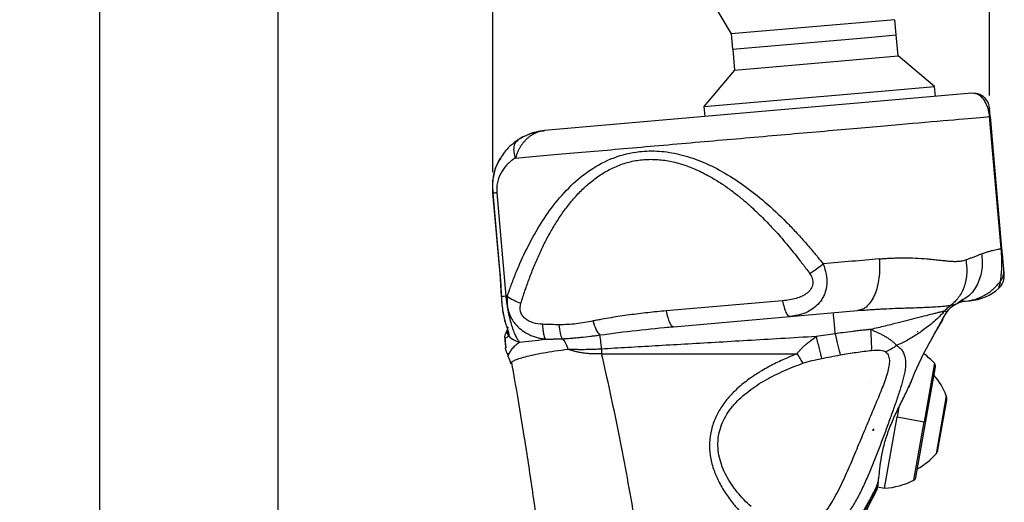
# Model space of a CAD drawing. Header units: millimetres. Extents: x 13 to 546, y 13 to 419.
# Tile 7 of 23: x 143 to 262, y 278 to 336. Entities that reach past the tile are written whole.
import ezdxf

# ---------------------------------------------------------------- set-up
doc = ezdxf.new("R2010")
doc.units = ezdxf.units.MM
doc.header["$LTSCALE"] = 2
doc.linetypes.add('SLD-Solid', pattern=[0])
doc.layers.add('DIMENSIONS', color=140, linetype='SLD-Solid', lineweight=25)
doc.styles.add('SLDTEXTSTYLE0', font='VERDANA.TTF')
doc.dimstyles.new('SLDDIMSTYLE0', dxfattribs={"dimtxt": 4.316016, "dimasz": 6.604, "dimexe": 0, "dimexo": 0.0625, "dimgap": 1.079004, "dimtad": 0, "dimtih": 1, "dimtoh": 1, "dimrnd": 1e-09, "dimzin": 12, "dimdsep": 46, "dimtxsty": 'SLDTEXTSTYLE0', "dimsah": 1, "dimcen": 0.09, "dimadec": 0, "dimazin": 3, "dimtfac": 1, "dimtofl": 0, "dimtmove": 0, "dimatfit": 3, "dimfxl": 0, "dimfrac": 2, "dimtolj": 1, "dimtzin": 12, "dimarcsym": 0})

# ---------------------------------------------------------------- blocks, each defined once
blk = doc.blocks.new('_D')
at = {"layer": 'DIMENSIONS'}
for p, q in [((235.01, 350.15), (167.76, 350.15)), ((174.11, 350.15), (174.11, 268.45)), ((167.7, 260.62), (166.25, 260.62)), ((166.25, 260.62), (166.25, 253.76)), ((180.52, 260.62), (181.97, 260.62)), ((181.97, 260.62), (181.97, 253.76)), ((166.25, 253.76), (167.7, 253.76)), ((181.97, 253.76), (180.52, 253.76)), ((174.11, 142.3), (174.11, 252.79)), ((188.76, 142.3), (167.76, 142.3))]:
    blk.add_line(p, q, dxfattribs=at)
for points in [[(174.11, 350.15), (173.09, 343.54), (175.12, 343.54)], [(174.11, 142.3), (175.12, 148.9), (173.09, 148.9)]]:
    blk.add_solid(points, dxfattribs=at)
at = {"layer": 'DIMENSIONS', "char_height": 4.233, "attachment_point": 1, "style": 'SLDTEXTSTYLE0'}
for s, insert in [('207.8', (165.9, 266.96)), ('8.18', (167.7, 259.14))]:
    blk.add_mtext(s, dxfattribs=dict(at, insert=insert))
blk = doc.blocks.new('_D_1')
at = {"layer": 'DIMENSIONS'}
for p, q in [((235.01, 350.15), (146.2, 350.15)), ((152.55, 350.15), (152.55, 225.56)), ((144.34, 217.73), (142.89, 217.73)), ((142.89, 217.73), (142.89, 210.87)), ((160.76, 217.73), (162.21, 217.73)), ((162.21, 217.73), (162.21, 210.87)), ((142.89, 210.87), (144.34, 210.87)), ((162.21, 210.87), (160.76, 210.87)), ((152.55, 84.91), (152.55, 209.9)), ((217.22, 84.91), (146.2, 84.91))]:
    blk.add_line(p, q, dxfattribs=at)
for points in [[(152.55, 350.15), (151.53, 343.54), (153.56, 343.54)], [(152.55, 84.91), (153.56, 91.51), (151.53, 91.51)]]:
    blk.add_solid(points, dxfattribs=at)
at = {"layer": 'DIMENSIONS', "char_height": 4.233, "attachment_point": 1, "style": 'SLDTEXTSTYLE0'}
for s, insert in [('265.2', (144.34, 224.07)), ('10.44', (144.34, 216.25))]:
    blk.add_mtext(s, dxfattribs=dict(at, insert=insert))
blk = doc.blocks.new('_D_4')
at = {"layer": 'DIMENSIONS'}
for p, q in [((200.14, 317.54), (200.14, 371.91)), ((260.23, 326.81), (260.23, 371.91)), ((200.14, 365.56), (218.65, 365.56)), ((224.49, 365.56), (223.04, 365.56)), ((223.04, 365.56), (223.04, 358.7)), ((237.32, 365.56), (238.77, 365.56)), ((238.77, 365.56), (238.77, 358.7)), ((260.23, 365.56), (243.17, 365.56)), ((223.04, 358.7), (224.49, 358.7)), ((238.77, 358.7), (237.32, 358.7))]:
    blk.add_line(p, q, dxfattribs=at)
for points in [[(200.14, 365.56), (206.74, 364.54), (206.74, 366.57)], [(260.23, 365.56), (253.63, 366.57), (253.63, 364.54)]]:
    blk.add_solid(points, dxfattribs=at)
at = {"layer": 'DIMENSIONS', "char_height": 4.233, "attachment_point": 1, "style": 'SLDTEXTSTYLE0'}
for s, insert in [('60.1', (224.49, 371.9)), ('2.37', (224.49, 364.08))]:
    blk.add_mtext(s, dxfattribs=dict(at, insert=insert))

msp = doc.modelspace()

# ---------------------------------------------------------------- linework, layer by layer
for p, q in [((224.175, 342.377), (228.975, 334.264)), ((248.75, 335.994), (232.715, 334.591)), ((248.911, 334.146), (248.75, 335.994)), ((232.715, 334.591), (228.975, 334.264)), ((228.975, 334.264), (229.137, 332.416)), ((232.877, 332.743), (245.079, 333.81)), ((245.079, 333.81), (248.928, 334.147)), ((249.149, 331.627), (248.928, 334.147)), ((229.137, 332.416), (232.877, 332.743)), ((229.154, 332.417), (229.374, 329.897)), ((242.328, 331.03), (249.149, 331.627)), ((253.563, 327.922), (249.149, 331.627)), ((229.374, 329.897), (242.328, 331.03)), ((229.374, 329.897), (225.67, 325.482)), ((243.942, 327.081), (253.563, 327.922)), ((253.67, 326.707), (253.563, 327.922)), ((258.072, 327.092), (206.396, 322.571)), ((225.67, 325.482), (243.942, 327.081)), ((258.323, 327.053), (258.072, 327.092)), ((225.67, 325.482), (225.776, 324.266)), ((260.242, 325.229), (260.238, 325.274)), ((260.27, 324.273), (260.229, 324.269)), ((261.627, 308.291), (260.229, 324.269)), ((260.325, 324.278), (260.27, 324.273)), ((261.723, 308.299), (260.325, 324.278)), ((203.099, 321.343), (203.27, 321.516)), ((200.762, 318.712), (200.425, 317.983)), ((200.1, 315.058), (200.103, 315.022)), ((200.103, 315.022), (200.958, 305.251)), ((200.14, 314.997), (200.992, 305.259)), ((200.61, 315.038), (201.705, 302.522)), ((200.957, 305.272), (201.146, 302.475)), ((200.957, 305.272), (201.146, 302.475)), ((261.947, 305.506), (261.949, 305.725)), ((261.978, 305.388), (261.949, 305.725)), ((261.998, 305.156), (261.995, 305.194)), ((261.938, 304.503), (262.005, 304.929)), ((261.345, 303.496), (261.352, 303.519)), ((235.183, 301.985), (221.1, 300.753)), ((256.293, 301.665), (256.369, 301.693)), ((256.304, 301.666), (257.085, 302.08)), ((257.001, 302.111), (256.369, 301.693)), ((257.3, 301.929), (257.853, 301.977)), ((236.075, 300.072), (244.244, 300.787)), ((244.756, 300.929), (244.244, 300.787)), ((244.244, 300.787), (244.88, 300.836)), ((221.991, 298.84), (236.075, 300.072)), ((235.913, 300.089), (236.584, 300.159)), ((235.966, 300.125), (236.075, 300.072)), ((236.584, 300.16), (236.075, 300.072)), ((201.858, 298.376), (201.601, 297.823)), ((201.858, 298.374), (201.671, 297.971)), ((201.942, 298.768), (201.921, 298.583)), ((220.882, 298.739), (221.93, 298.866)), ((221.222, 298.781), (221.93, 298.866)), ((221.88, 298.894), (221.991, 298.84)), ((221.88, 298.894), (221.991, 298.84)), ((251.501, 298.214), (251.465, 298.214)), ((251.501, 298.248), (251.501, 298.214)), ((201.745, 295.865), (201.673, 296.238)), ((201.777, 296.361), (201.721, 296.365)), ((201.84, 295.635), (201.999, 295.357)), ((213.292, 295.574), (236.951, 295.574)), ((201.964, 295.269), (202.002, 295.359)), ((253.543, 294.43), (252.293, 287.34)), ((251.31, 280.608), (253.671, 294.002)), ((245.944, 292.128), (245.946, 292.127)), ((245.946, 292.127), (245.947, 292.129)), ((250.637, 291.985), (250.759, 292.257)), ((254.987, 290.48), (253.75, 283.467)), ((253.98, 283.949), (255.038, 289.948)), ((249.252, 289.094), (249.043, 287.913)), ((247.524, 279.296), (249.043, 287.913)), ((249.043, 287.913), (252.293, 287.34)), ((251.043, 280.249), (252.293, 287.34)), ((246.067, 286.335), (246.235, 286.335)), ((246.235, 286.335), (246.235, 286.456)), ((246.729, 279.944), (246.734, 280.004)), ((246.679, 279.445), (247.524, 279.296))]:
    msp.add_line(p, q)
at = {"flags": 128}
msp.add_lwpolyline([(201.041, 319.26), (200.829, 318.89), (200.425, 317.983)], dxfattribs=at)
for centre, radius, start, end in [((207.006, 315.597), 7, 116.76845, 128.48288), ((207.006, 315.597), 7, 95, 112.20376), ((257.33, 307.954), 6, 275, 312.0248), ((246.98, 288.277), 8.998, 43.15258, 53.48383), ((253.179, 294.088), 0.5, 350, 43.15258), ((247.05, 287.437), 8.5, 20.97749, 40.73018), ((254.053, 290.122), 1, 350, 20.97749), ((252.995, 284.123), 1, 319.02251, 350), ((247.333, 289.041), 8.5, 299.26982, 319.02251), ((246.98, 288.277), 8.998, 273.46993, 296.84742), ((250.817, 280.695), 0.5, 296.84742, 350)]:
    msp.add_arc(centre, radius, start, end)
msp.add_ellipse((302.448, 280.797), major_axis=(71.479, 0), ratio=0.258819, start_param=2.482375, end_param=2.4824313)
for points, knots in [([(260.229, 324.269), (260.194, 324.532), (260.124, 325.061), (259.878, 325.722), (259.589, 326.243), (259.185, 326.72), (258.738, 327.027), (258.444, 327.045), (258.323, 327.053)], [0, 0, 0, 0, 0.1387254, 0.2798713, 0.4129531, 0.5609969, 0.8207404, 1, 1, 1, 1]), ([(260.037, 325.984), (259.929, 326.16), (259.711, 326.514), (259.202, 326.876), (258.721, 327.069), (258.421, 327.07), (258.324, 327.07)], [0, 0, 0, 0, 0.2878847, 0.5803099, 0.8635334, 1, 1, 1, 1]), ([(260.174, 325.63), (260.134, 325.752), (260.053, 325.998), (259.901, 326.197), (259.824, 326.297)], [0, 0, 0, 0, 0.49468195, 1, 1, 1, 1]), ([(260.296, 324.24), (260.291, 324.289), (260.283, 324.391), (260.264, 324.598), (260.243, 324.837), (260.224, 325.055), (260.202, 325.301), (260.183, 325.509), (260.177, 325.573), (260.174, 325.609)], [0, 0, 0, 0, 0.0398608, 0.0831535, 0.1743979, 0.2731298, 0.3846784, 0.6569854, 1, 1, 1, 1]), ([(202.878, 319.252), (204.998, 319.437), (207.378, 319.645), (212.504, 320.094), (215.25, 320.334), (220.936, 320.831), (223.874, 321.089), (229.757, 321.603), (232.7, 321.861), (238.405, 322.36), (241.166, 322.601), (246.33, 323.053), (248.733, 323.263), (253.026, 323.639), (254.917, 323.804), (258.067, 324.08), (259.326, 324.19), (260.229, 324.269)], [0, 0, 0, 0, 0.125, 0.125, 0.25, 0.25, 0.375, 0.375, 0.5, 0.5, 0.625, 0.625, 0.75, 0.75, 0.875, 0.875, 1, 1, 1, 1]), ([(206.396, 322.571), (206.337, 322.565), (206.219, 322.552), (206.044, 322.522), (205.871, 322.483), (205.701, 322.435), (205.534, 322.378), (205.371, 322.313), (205.212, 322.241), (205.056, 322.161), (204.905, 322.074), (204.758, 321.981), (204.616, 321.881), (204.479, 321.776), (204.347, 321.665), (204.219, 321.55), (204.097, 321.43), (203.981, 321.306), (203.869, 321.179), (203.763, 321.049), (203.663, 320.916), (203.568, 320.781), (203.478, 320.644), (203.394, 320.505), (203.316, 320.366), (203.243, 320.226), (203.175, 320.085), (203.112, 319.944), (203.055, 319.804), (203.003, 319.664), (202.956, 319.526), (202.914, 319.388), (202.89, 319.297), (202.878, 319.252)], [0, 0, 0, 0, 0.0365011, 0.0727362, 0.1087039, 0.1444026, 0.1798308, 0.2149867, 0.2498686, 0.2844746, 0.3188028, 0.3528513, 0.3866181, 0.4201013, 0.4532989, 0.486209, 0.5188296, 0.5511588, 0.5831948, 0.6149357, 0.6463797, 0.6775251, 0.7083703, 0.7389137, 0.7691537, 0.799089, 0.8287181, 0.8580399, 0.8870531, 0.9157566, 0.9441496, 0.9722309, 1, 1, 1, 1]), ([(203.27, 321.516), (203.331, 321.555), (203.455, 321.631), (203.649, 321.741), (203.85, 321.847), (204.06, 321.949), (204.277, 322.045), (204.503, 322.136), (204.758, 322.229), (205.065, 322.326), (205.444, 322.425), (205.895, 322.516), (206.222, 322.552), (206.396, 322.571)], [0, 0, 0, 0, 0.0690391, 0.1388059, 0.2093426, 0.2806898, 0.3528868, 0.4259717, 0.4999808, 0.5961756, 0.7115581, 0.8461601, 1, 1, 1, 1]), ([(203.114, 321.387), (202.595, 321.001), (201.657, 320.302), (201.043, 319.202), (200.768, 318.711)], [0, 0, 0, 0, 0.5534648, 1, 1, 1, 1]), ([(202.878, 319.252), (202.809, 319.485), (202.668, 319.962), (202.693, 320.627), (202.841, 321.113), (203.035, 321.286), (203.099, 321.343)], [0, 0, 0, 0, 0.2767235, 0.5674738, 0.8582222, 1, 1, 1, 1]), ([(202.878, 319.252), (202.799, 319.203), (202.64, 319.106), (202.337, 318.889), (201.832, 318.461), (201.204, 317.704), (200.756, 316.708), (200.612, 315.892), (200.591, 315.467), (200.598, 315.222), (200.606, 315.099), (200.61, 315.038)], [0, 0, 0, 0, 0.0625004, 0.1250008, 0.2500016, 0.5000021, 0.7499987, 0.8749992, 0.9374996, 0.9687498, 1, 1, 1, 1]), ([(201.878, 302.552), (201.973, 302.821), (202.142, 303.305), (202.496, 304.27), (203.14, 305.917), (204.208, 308.3), (205.684, 311.002), (207.446, 313.594), (209.46, 315.892), (211.897, 317.908), (214.674, 319.387), (217.567, 320.099), (220.274, 320.15), (222.777, 319.751), (225.342, 318.911), (227.955, 317.636), (230.56, 315.955), (233.156, 313.89), (235.207, 311.959), (236.802, 310.296), (237.932, 309.044), (238.817, 308.01), (239.526, 307.142), (239.876, 306.705), (240.085, 306.446)], [0, 0, 0, 0, 0.0173398, 0.0312504, 0.0625, 0.124993, 0.190257, 0.2499947, 0.3155961, 0.3749969, 0.4393991, 0.4999974, 0.5448234, 0.5910495, 0.6399626, 0.6926534, 0.7499972, 0.8097202, 0.8749992, 0.9055407, 0.9375, 0.9687496, 0.9813799, 1, 1, 1, 1]), ([(203.529, 301.677), (203.608, 301.931), (203.767, 302.438), (204.017, 303.194), (204.277, 303.946), (204.549, 304.693), (204.832, 305.435), (205.128, 306.172), (205.436, 306.902), (205.758, 307.626), (206.095, 308.343), (206.446, 309.052), (206.813, 309.753), (207.196, 310.444), (207.597, 311.124), (208.016, 311.792), (208.455, 312.448), (208.914, 313.089), (209.395, 313.714), (209.899, 314.32), (210.427, 314.906), (210.98, 315.47), (211.56, 316.007), (212.167, 316.514), (212.803, 316.989), (213.467, 317.426), (214.16, 317.823), (214.881, 318.173), (215.629, 318.473), (216.402, 318.719), (217.196, 318.907), (218.008, 319.033), (218.833, 319.097), (219.666, 319.098), (220.503, 319.038), (221.338, 318.918), (222.168, 318.742), (222.988, 318.514), (223.798, 318.237), (224.594, 317.917), (225.374, 317.557), (226.31, 317.072), (227.384, 316.438), (228.577, 315.632), (229.444, 314.976), (230.099, 314.45), (230.653, 313.99), (231.641, 313.124), (232.68, 312.127), (233.68, 311.094), (234.655, 310.038), (235.587, 308.964), (236.496, 307.856), (237.226, 306.93), (237.885, 306.065), (238.307, 305.488), (238.457, 305.283)], [0, 0, 0, 0, 0.016811, 0.0336176, 0.0504193, 0.0672157, 0.084007, 0.1007927, 0.1175712, 0.1343417, 0.151104, 0.1678591, 0.1846073, 0.2013457, 0.2180727, 0.2347883, 0.2514947, 0.2681904, 0.2848704, 0.3015335, 0.3181828, 0.33482, 0.3514369, 0.3680306, 0.3846071, 0.4011682, 0.4177048, 0.4342186, 0.4507196, 0.4672041, 0.4836735, 0.5001378, 0.5166012, 0.5330658, 0.5495384, 0.5660276, 0.582531, 0.5990495, 0.6155926, 0.6321574, 0.6487361, 0.6653355, 0.693046, 0.7207961, 0.7485928, 0.7559359, 0.7694633, 0.7903481, 0.8321763, 0.8531213, 0.8740758, 0.9160054, 0.9361755, 0.9579843, 0.9851032, 1, 1, 1, 1]), ([(200.433, 318), (200.294, 317.499), (200.021, 316.509), (200.079, 315.483), (200.108, 314.976)], [0, 0, 0, 0, 0.5057872, 1, 1, 1, 1]), ([(200.433, 318), (200.294, 317.499), (200.021, 316.509), (200.079, 315.483), (200.108, 314.976)], [0, 0, 0, 0, 0.50578675, 1, 1, 1, 1]), ([(200.425, 317.983), (200.401, 317.912), (200.352, 317.773), (200.292, 317.563), (200.242, 317.355), (200.201, 317.151), (200.168, 316.951), (200.142, 316.755), (200.123, 316.563), (200.109, 316.376), (200.101, 316.193), (200.097, 316.013), (200.097, 315.837), (200.1, 315.665), (200.106, 315.495), (200.115, 315.327), (200.126, 315.161), (200.135, 315.051), (200.14, 314.997)], [0, 0, 0, 0, 0.0743087, 0.1468176, 0.2175285, 0.2864695, 0.3536511, 0.419081, 0.4828044, 0.5449017, 0.605486, 0.6646991, 0.7227093, 0.779684, 0.8357504, 0.8910499, 0.9457422, 1, 1, 1, 1]), ([(200.14, 314.997), (200.124, 314.995), (200.101, 314.993), (200.109, 314.994), (200.112, 314.994)], [0, 0, 0, 0, 0.6716424, 1, 1, 1, 1]), ([(259.26, 307.66), (259.31, 307.026), (259.411, 305.733), (258.823, 303.958), (257.98, 302.687), (257.244, 302.253), (257.001, 302.111)], [0, 0, 0, 0, 0.28113281, 0.57271351, 0.85925363, 1, 1, 1, 1]), ([(257.346, 306.938), (257.43, 306.968), (257.63, 307.04), (257.966, 307.165), (258.352, 307.314), (258.799, 307.484), (259.094, 307.597), (259.26, 307.66)], [0, 0, 0, 0, 0.1219104, 0.2885768, 0.4999983, 0.7178576, 1, 1, 1, 1]), ([(259.26, 307.66), (259.34, 307.688), (259.499, 307.745), (259.728, 307.821), (259.949, 307.892), (260.161, 307.957), (260.365, 308.015), (260.607, 308.079), (260.904, 308.148), (261.267, 308.223), (261.501, 308.267), (261.627, 308.291)], [0, 0, 0, 0, 0.0855412, 0.1701887, 0.2539501, 0.3368334, 0.4188468, 0.4999987, 0.6382598, 0.8049208, 1, 1, 1, 1]), ([(261.546, 304.372), (261.553, 304.417), (261.568, 304.498), (261.593, 304.677), (261.637, 305.026), (261.686, 305.555), (261.71, 306.237), (261.71, 306.742), (261.698, 307.18), (261.685, 307.48), (261.671, 307.724), (261.658, 307.901), (261.646, 308.089), (261.634, 308.216), (261.627, 308.291)], [0, 0, 0, 0, 0.0673022, 0.125044, 0.2500645, 0.4998124, 0.6311626, 0.74991, 0.8131857, 0.8749546, 0.9074491, 0.9374809, 0.9633708, 1, 1, 1, 1]), ([(261.949, 305.725), (261.945, 305.771), (261.94, 305.819), (261.931, 305.926), (261.926, 305.984), (261.909, 306.174), (261.896, 306.323), (261.872, 306.601), (261.863, 306.703), (261.843, 306.933), (261.832, 307.062), (261.806, 307.354), (261.792, 307.518), (261.767, 307.795), (261.759, 307.892), (261.741, 308.093), (261.732, 308.196), (261.723, 308.299)], [0, 0, 0, 0, 0.125, 0.125, 0.25, 0.25, 0.5, 0.5, 0.625, 0.625, 0.75, 0.75, 0.875, 0.875, 0.9375, 0.9375, 1, 1, 1, 1]), ([(240.085, 306.446), (240.232, 306.026), (240.514, 305.218), (240.575, 303.982), (240.372, 303.042), (240.063, 302.362), (239.684, 301.772), (239.089, 301.157), (238.223, 300.614), (237.371, 300.274), (236.797, 300.191), (236.584, 300.16)], [0, 0, 0, 0, 0.1377653, 0.265736, 0.3971961, 0.4641038, 0.5322845, 0.6536123, 0.7823998, 0.9193959, 1, 1, 1, 1]), ([(238.457, 305.283), (238.72, 305.446), (239.003, 305.635), (239.561, 306.033), (239.836, 306.243), (240.085, 306.446)], [0, 0, 0, 0, 0.5, 0.5, 1, 1, 1, 1]), ([(246.882, 307.04), (246.905, 306.648), (246.95, 305.864), (246.86, 304.719), (246.659, 303.653), (246.342, 302.708), (245.927, 301.913), (245.423, 301.326), (245.022, 300.997), (244.787, 300.937), (244.756, 300.929)], [0, 0, 0, 0, 0.1397367, 0.2794734, 0.4192101, 0.5589469, 0.6986836, 0.8384203, 0.978157, 1, 1, 1, 1]), ([(246.882, 307.04), (247.025, 307.052), (247.3, 307.074), (247.695, 307.102), (248.059, 307.125), (248.542, 307.15), (249.147, 307.171), (250.101, 307.184), (251.28, 307.157), (252.372, 307.084), (253.259, 306.999), (253.945, 306.926), (254.597, 306.854), (255.214, 306.787), (255.751, 306.749), (256.314, 306.741), (256.749, 306.783), (257.096, 306.857), (257.263, 306.911), (257.346, 306.938)], [0, 0, 0, 0, 0.0346775, 0.0670664, 0.0971681, 0.1249846, 0.1877383, 0.2499842, 0.3706745, 0.5000626, 0.5520704, 0.625047, 0.7020026, 0.7500306, 0.8180275, 0.8750155, 0.9375078, 0.9687539, 1, 1, 1, 1]), ([(257.346, 306.938), (257.445, 306.408), (257.486, 305.854), (257.426, 304.763), (257.325, 304.226), (256.992, 303.237), (256.76, 302.785), (256.204, 302.011), (255.88, 301.688), (255.536, 301.435)], [0, 0, 0, 0, 0.25, 0.25, 0.5, 0.5, 0.75, 0.75, 1, 1, 1, 1]), ([(200.992, 305.259), (200.976, 305.257), (200.953, 305.255), (200.961, 305.256), (200.964, 305.256)], [0, 0, 0, 0, 0.6712673, 1, 1, 1, 1]), ([(200.992, 305.259), (201.002, 305.128), (201.022, 304.894), (201.056, 304.426), (201.089, 303.855), (201.117, 303.292), (201.137, 302.833), (201.148, 302.605), (201.154, 302.474)], [0, 0, 0, 0, 0.1392436, 0.2500032, 0.5000142, 0.7499942, 0.8562408, 1, 1, 1, 1]), ([(238.457, 305.283), (238.601, 305.085), (238.713, 304.873), (238.846, 304.441), (238.867, 304.221), (238.811, 303.797), (238.733, 303.594), (238.498, 303.226), (238.34, 303.06), (237.972, 302.771), (237.762, 302.646), (237.307, 302.433), (237.063, 302.344), (236.3, 302.123), (235.75, 302.035), (235.183, 301.985)], [0, 0, 0, 0, 0.125, 0.125, 0.25, 0.25, 0.375, 0.375, 0.5, 0.5, 0.625, 0.625, 0.75, 0.75, 1, 1, 1, 1]), ([(261.546, 304.372), (261.615, 304.471), (261.754, 304.67), (261.884, 305.01), (261.951, 305.293), (261.948, 305.46), (261.947, 305.506)], [0, 0, 0, 0, 0.29235303, 0.58974365, 0.88713568, 1, 1, 1, 1]), ([(262.003, 304.958), (261.999, 304.998), (261.992, 305.077), (261.967, 305.367), (261.954, 305.512)], [0, 0, 0, 0, 0.5010668, 1, 1, 1, 1]), ([(262.003, 304.958), (261.999, 304.998), (261.992, 305.078), (261.967, 305.368), (261.954, 305.512)], [0, 0, 0, 0, 0.501068, 1, 1, 1, 1]), ([(257.3, 301.929), (257.679, 301.962), (258.068, 302.034), (258.847, 302.268), (259.235, 302.429), (259.981, 302.844), (260.339, 303.097), (260.993, 303.682), (261.29, 304.014), (261.546, 304.372)], [0, 0, 0, 0, 0.25, 0.25, 0.5, 0.5, 0.75, 0.75, 1, 1, 1, 1]), ([(261.336, 303.496), (261.497, 303.667), (261.82, 304.013), (261.93, 304.474), (261.985, 304.706)], [0, 0, 0, 0, 0.49482236, 1, 1, 1, 1]), ([(261.345, 303.495), (261.456, 303.602), (261.61, 303.751), (261.704, 303.941), (261.731, 303.995)], [0, 0, 0, 0, 0.71669995, 1, 1, 1, 1]), ([(261.352, 303.519), (261.353, 303.524), (261.359, 303.541), (261.398, 303.677), (261.462, 303.922), (261.518, 304.222), (261.546, 304.373)], [0, 0, 0, 0, 0.1459651, 0.430672, 0.7153705, 1, 1, 1, 1]), ([(261.782, 304.089), (261.813, 304.142), (261.895, 304.28), (261.925, 304.439), (261.943, 304.538)], [0, 0, 0, 0, 0.3764538, 1, 1, 1, 1]), ([(201.878, 302.552), (201.871, 302.477), (201.856, 302.327), (201.847, 302.102), (201.847, 301.881), (201.856, 301.663), (201.875, 301.448), (201.904, 301.237), (201.942, 301.032), (201.988, 300.832), (202.084, 300.498), (202.266, 300.037), (202.591, 299.474), (203.053, 298.908), (203.709, 298.326), (204.443, 297.907), (205.11, 297.643), (205.602, 297.498), (206.069, 297.393), (206.373, 297.349), (206.52, 297.328)], [0, 0, 0, 0, 0.0292743, 0.0581735, 0.0867177, 0.1149378, 0.142812, 0.1702744, 0.1972889, 0.2238479, 0.2499688, 0.3318074, 0.4153219, 0.4999865, 0.6119904, 0.7500086, 0.8192599, 0.8838172, 0.9439774, 1, 1, 1, 1]), ([(201.878, 302.552), (202.078, 302.389), (202.329, 302.225), (202.896, 301.924), (203.211, 301.789), (203.529, 301.677)], [0, 0, 0, 0, 0.5, 0.5, 1, 1, 1, 1]), ([(201.144, 302.543), (201.187, 301.968), (201.267, 300.909), (201.492, 299.766), (201.67, 299.19), (201.788, 298.876), (201.866, 298.826), (201.909, 298.798)], [0, 0, 0, 0, 0.3455598, 0.6376218, 0.7599644, 0.8660389, 1, 1, 1, 1]), ([(201.706, 302.522), (201.556, 302.509), (201.432, 302.498), (201.247, 302.482), (201.186, 302.477), (201.154, 302.474)], [0, 0, 0, 0, 0.5, 0.5, 1, 1, 1, 1]), ([(201.154, 302.474), (201.159, 302.386), (201.169, 302.211), (201.19, 301.948), (201.217, 301.648), (201.254, 301.297), (201.302, 300.919), (201.365, 300.525), (201.438, 300.146), (201.525, 299.767), (201.649, 299.302), (201.817, 298.77), (201.993, 298.249), (202.074, 297.939), (202.081, 297.799), (202.067, 297.747), (202.054, 297.73), (202.048, 297.721)], [0, 0, 0, 0, 0.0418216, 0.0831537, 0.1249999, 0.1843084, 0.2499999, 0.3059856, 0.3750011, 0.4375013, 0.5000012, 0.6250016, 0.7500013, 0.8749999, 0.9374999, 0.96875, 1, 1, 1, 1]), ([(201.705, 302.522), (201.713, 302.448), (201.727, 302.3), (201.753, 302.079), (201.781, 301.86), (201.811, 301.643), (201.844, 301.429), (201.878, 301.218), (201.915, 301.011), (201.952, 300.808), (202.036, 300.378), (202.18, 299.734), (202.395, 298.97), (202.626, 298.298), (202.821, 297.846), (202.978, 297.538), (203.093, 297.336), (203.219, 297.144), (203.308, 297.036), (203.355, 296.981)], [0, 0, 0, 0, 0.028246, 0.0563946, 0.0844353, 0.1123587, 0.1401565, 0.1678215, 0.1953483, 0.2227329, 0.2499729, 0.3721902, 0.4999826, 0.6206189, 0.7499967, 0.8050078, 0.8651141, 0.9301738, 1, 1, 1, 1]), ([(206.174, 299.131), (205.768, 299.147), (205.371, 299.203), (204.634, 299.426), (204.294, 299.596), (203.893, 299.945), (203.777, 300.076), (203.595, 300.363), (203.528, 300.518), (203.404, 301.002), (203.428, 301.346), (203.529, 301.677)], [0, 0, 0, 0, 0.25, 0.25, 0.5, 0.5, 0.625, 0.625, 0.75, 0.75, 1, 1, 1, 1]), ([(235.183, 301.985), (235.241, 301.71), (235.355, 301.158), (235.585, 300.547), (235.797, 300.179), (235.922, 300.139), (235.966, 300.125)], [0, 0, 0, 0, 0.2816999, 0.5633997, 0.8450996, 1, 1, 1, 1]), ([(246.481, 300.95), (246.674, 300.962), (247.35, 301.004), (248.452, 301.052), (249.713, 301.096), (250.853, 301.13), (251.878, 301.163), (252.828, 301.201), (253.837, 301.255), (254.586, 301.315), (255.084, 301.368), (255.343, 301.402), (255.472, 301.424), (255.536, 301.435)], [0, 0, 0, 0, 0.051473, 0.1797203, 0.299632, 0.4015678, 0.5068569, 0.6052013, 0.7009427, 0.8503624, 0.9003051, 0.9505283, 1, 1, 1, 1]), ([(254.991, 300.486), (255.148, 300.748), (255.35, 300.991), (255.821, 301.403), (256.089, 301.572), (256.369, 301.693)], [0, 0, 0, 0, 0.5, 0.5, 1, 1, 1, 1]), ([(255.536, 301.435), (255.723, 301.482), (256.043, 301.563), (256.22, 301.635), (256.293, 301.665)], [0, 0, 0, 0, 0.5825135, 1, 1, 1, 1]), ([(256.369, 301.693), (256.585, 301.787), (256.774, 301.839), (257.085, 301.907), (257.209, 301.921), (257.3, 301.929)], [0, 0, 0, 0, 0.5, 0.5, 1, 1, 1, 1]), ([(221.1, 300.753), (220.727, 300.719), (219.982, 300.652), (218.497, 300.495), (216.646, 300.271), (214.806, 299.997), (213.526, 299.776), (212.797, 299.638), (212.434, 299.568), (212.252, 299.532)], [0, 0, 0, 0, 0.1250005, 0.2500011, 0.4999975, 0.7499985, 0.874999, 0.9374987, 1, 1, 1, 1]), ([(221.1, 300.753), (221.157, 300.477), (221.272, 299.926), (221.501, 299.315), (221.712, 298.948), (221.836, 298.908), (221.88, 298.894)], [0, 0, 0, 0, 0.2825475, 0.5650951, 0.8476426, 1, 1, 1, 1]), ([(241.552, 297.986), (241.522, 298.324), (241.46, 299.02), (241.382, 299.853), (241.333, 300.358), (241.323, 300.422), (241.32, 300.442)], [0, 0, 0, 0, 0.27840726, 0.57348058, 0.86648598, 1, 1, 1, 1]), ([(244.757, 300.917), (244.785, 300.893), (244.831, 300.855), (244.865, 300.848), (244.878, 300.845)], [0, 0, 0, 0, 0.617629, 1, 1, 1, 1]), ([(244.879, 300.837), (245.177, 300.861), (245.716, 300.906), (246.244, 300.936), (246.481, 300.95)], [0, 0, 0, 0, 0.5527915, 1, 1, 1, 1]), ([(254.798, 300.739), (254.778, 300.733), (254.741, 300.723), (254.679, 300.707), (254.615, 300.692), (254.523, 300.67), (254.39, 300.636), (254.15, 300.575), (253.797, 300.486), (253.172, 300.327), (252.256, 300.092), (251.069, 299.789), (249.792, 299.463), (248.633, 299.17), (247.592, 298.914), (246.712, 298.703), (246.133, 298.568), (245.85, 298.502)], [0, 0, 0, 0, 0.01699932, 0.03309356, 0.04826357, 0.06249629, 0.09314785, 0.12499259, 0.18583393, 0.24999315, 0.36890207, 0.49999487, 0.62155004, 0.74999713, 0.83652934, 0.91980822, 1, 1, 1, 1]), ([(254.798, 300.739), (254.738, 300.675), (254.543, 300.466), (254.124, 300.041), (253.509, 299.466), (252.812, 298.882), (252.134, 298.368), (251.505, 297.935), (250.878, 297.542), (250.248, 297.184), (249.617, 296.857), (249.189, 296.662), (248.978, 296.565)], [0, 0, 0, 0, 0.03667472, 0.12015047, 0.24999553, 0.3889555, 0.49999963, 0.60465441, 0.70699745, 0.80701235, 0.90468421, 1, 1, 1, 1]), ([(253.298, 297.503), (253.54, 297.951), (254.092, 298.972), (254.668, 299.942), (254.991, 300.486)], [0, 0, 0, 0, 0.4389686, 1, 1, 1, 1]), ([(254.991, 300.486), (254.997, 300.498), (255.009, 300.521), (255.016, 300.554), (255.015, 300.583), (255.009, 300.608), (254.994, 300.635), (254.969, 300.662), (254.929, 300.689), (254.873, 300.712), (254.826, 300.729), (254.798, 300.739)], [0, 0, 0, 0, 0.12103884, 0.23158223, 0.33159908, 0.42107142, 0.49999337, 0.62935872, 0.7499998, 0.85360867, 1, 1, 1, 1]), ([(206.52, 297.328), (206.477, 297.39), (206.436, 297.478), (206.359, 297.703), (206.324, 297.841), (206.263, 298.158), (206.237, 298.337), (206.197, 298.72), (206.183, 298.924), (206.174, 299.131)], [0, 0, 0, 0, 0.25, 0.25, 0.5, 0.5, 0.75, 0.75, 1, 1, 1, 1]), ([(212.252, 299.532), (211.572, 299.396), (210.894, 299.274), (209.538, 299.109), (208.857, 299.071), (208.168, 299.073)], [0, 0, 0, 0, 0.5, 0.5, 1, 1, 1, 1]), ([(208.525, 297.387), (208.444, 297.542), (208.368, 297.777), (208.245, 298.363), (208.198, 298.713), (208.168, 299.073)], [0, 0, 0, 0, 0.5, 0.5, 1, 1, 1, 1]), ([(213.086, 297.837), (212.946, 297.975), (212.794, 298.202), (212.503, 298.793), (212.365, 299.156), (212.252, 299.532)], [0, 0, 0, 0, 0.5, 0.5, 1, 1, 1, 1]), ([(250.456, 291.482), (250.597, 291.847), (251.4, 293.922), (252.792, 296.696), (254.137, 298.957), (254.602, 299.739)], [0, 0, 0, 0, 0.1226794, 0.6967145, 1, 1, 1, 1]), ([(201.921, 298.583), (201.847, 298.424), (201.737, 298.189), (201.684, 298.075), (201.666, 298.038)], [0, 0, 0, 0, 0.6741081, 1, 1, 1, 1]), ([(201.921, 298.583), (201.862, 298.457), (201.833, 298.3), (201.876, 297.987), (201.948, 297.835), (202.048, 297.721)], [0, 0, 0, 0, 0.5, 0.5, 1, 1, 1, 1]), ([(208.525, 297.387), (208.653, 297.393), (208.905, 297.405), (209.28, 297.427), (209.715, 297.457), (210.215, 297.498), (210.976, 297.571), (211.719, 297.657), (212.487, 297.754), (212.872, 297.807), (213.086, 297.837)], [0, 0, 0, 0, 0.0858652, 0.1692594, 0.2500038, 0.3748601, 0.5000053, 0.7499948, 0.8605887, 1, 1, 1, 1]), ([(213.086, 297.837), (214.556, 298.048), (216.037, 298.232), (219.008, 298.563), (220.498, 298.709), (221.991, 298.84)], [0, 0, 0, 0, 0.5, 0.5, 1, 1, 1, 1]), ([(213.292, 296.133), (213.254, 296.504), (213.216, 296.863), (213.144, 297.455), (213.112, 297.688), (213.086, 297.837)], [0, 0, 0, 0, 0.5, 0.5, 1, 1, 1, 1]), ([(245.85, 298.502), (245.707, 298.488), (245.398, 298.457), (244.896, 298.405), (244.322, 298.342), (243.501, 298.245), (242.57, 298.125), (241.854, 298.027), (241.552, 297.986)], [0, 0, 0, 0, 0.0995471, 0.2164598, 0.3501558, 0.4999998, 0.7892512, 1, 1, 1, 1]), ([(241.552, 297.986), (241.664, 297.491), (241.779, 296.991), (241.991, 296.101), (242.086, 295.713), (242.163, 295.419)], [0, 0, 0, 0, 0.5, 0.5, 1, 1, 1, 1]), ([(245.955, 295.962), (245.967, 296.248), (245.965, 296.627), (245.928, 297.507), (245.894, 298.005), (245.85, 298.502)], [0, 0, 0, 0, 0.5, 0.5, 1, 1, 1, 1]), ([(245.85, 298.502), (245.929, 298.469), (246.085, 298.403), (246.313, 298.304), (246.534, 298.206), (246.747, 298.107), (247.017, 297.976), (247.34, 297.808), (247.724, 297.588), (248.097, 297.349), (248.39, 297.133), (248.597, 296.96), (248.733, 296.836), (248.859, 296.702), (248.934, 296.615), (248.978, 296.565)], [0, 0, 0, 0, 0.0595753, 0.1179794, 0.1751629, 0.2310869, 0.2857225, 0.3934134, 0.4999753, 0.6259153, 0.7499889, 0.8143395, 0.8749979, 0.9278354, 1, 1, 1, 1]), ([(201.558, 297.553), (201.585, 297.247), (201.612, 296.935), (201.646, 296.554), (201.656, 296.442), (201.666, 296.324), (201.669, 296.292), (201.672, 296.249), (201.673, 296.242), (201.673, 296.238)], [0, 0, 0, 0, 0.5, 0.5, 0.75, 0.75, 0.875, 0.875, 1, 1, 1, 1]), ([(201.591, 297.491), (201.601, 297.382), (201.637, 296.973), (201.671, 296.581), (201.696, 296.293)], [0, 0, 0, 0, 0.2676208, 1, 1, 1, 1]), ([(201.63, 297.468), (201.629, 297.468), (201.614, 297.463), (201.61, 297.479), (201.605, 297.494)], [0, 0, 0, 0, 0.073296, 1, 1, 1, 1]), ([(202.048, 297.721), (202.001, 297.682), (201.907, 297.605), (201.772, 297.508), (201.71, 297.492), (201.689, 297.487)], [0, 0, 0, 0, 0.4030784, 0.7977311, 1, 1, 1, 1]), ([(202.002, 295.359), (202.006, 295.37), (202.025, 295.416), (202.175, 295.725), (202.459, 296.144), (202.858, 296.608), (203.191, 296.858), (203.355, 296.981)], [0, 0, 0, 0, 0.0679978, 0.2930296, 0.5295647, 0.7692928, 1, 1, 1, 1]), ([(202.048, 297.721), (202.224, 297.532), (202.432, 297.37), (202.879, 297.12), (203.118, 297.032), (203.355, 296.981)], [0, 0, 0, 0, 0.5, 0.5, 1, 1, 1, 1]), ([(206.52, 297.328), (206.705, 297.332), (207.036, 297.338), (207.529, 297.352), (208.012, 297.366), (208.35, 297.38), (208.525, 297.387)], [0, 0, 0, 0, 0.2810644, 0.4999983, 0.7410183, 1, 1, 1, 1]), ([(208.525, 297.387), (208.66, 297.26), (208.793, 297.078), (209.032, 296.631), (209.138, 296.365), (209.223, 296.084)], [0, 0, 0, 0, 0.5, 0.5, 1, 1, 1, 1]), ([(239.243, 297.646), (237.822, 297.563), (235.042, 297.4), (230.965, 297.162), (227.072, 296.934), (223.365, 296.718), (219.843, 296.513), (216.505, 296.319), (214.342, 296.193), (213.292, 296.133)], [0, 0, 0, 0, 0.1642405, 0.3213531, 0.471338, 0.6141951, 0.7499244, 0.8785261, 1, 1, 1, 1]), ([(236.951, 295.574), (236.996, 295.631), (237.082, 295.74), (237.207, 295.895), (237.321, 296.031), (237.476, 296.207), (237.695, 296.426), (237.951, 296.652), (238.262, 296.89), (238.678, 297.209), (239.03, 297.482), (239.243, 297.646)], [0, 0, 0, 0, 0.0737321, 0.1399562, 0.1987001, 0.2500036, 0.3706471, 0.5000121, 0.57808, 0.7447447, 1, 1, 1, 1]), ([(239.243, 297.646), (239.364, 297.143), (239.489, 296.629), (239.719, 295.707), (239.824, 295.301), (239.907, 294.989)], [0, 0, 0, 0, 0.5, 0.5, 1, 1, 1, 1]), ([(201.732, 295.875), (201.765, 295.772), (201.832, 295.566), (201.938, 295.595), (201.991, 295.609)], [0, 0, 0, 0, 0.4948418, 1, 1, 1, 1]), ([(209.223, 296.084), (208.685, 296.014), (207.606, 295.872), (206.205, 295.636), (204.991, 295.396), (203.99, 295.158), (203.213, 294.93), (202.654, 294.72), (202.475, 294.598), (202.389, 294.539)], [0, 0, 0, 0, 0.142009, 0.2848943, 0.4286522, 0.5731267, 0.7181035, 0.8633569, 1, 1, 1, 1]), ([(213.292, 296.133), (213.18, 296.126), (212.956, 296.111), (212.618, 296.095), (212.277, 296.081), (211.931, 296.07), (211.58, 296.063), (211.182, 296.058), (210.734, 296.057), (210.237, 296.061), (209.73, 296.069), (209.394, 296.079), (209.223, 296.084)], [0, 0, 0, 0, 0.0806613, 0.1620744, 0.2445251, 0.3281599, 0.4131785, 0.5000067, 0.6193379, 0.7421528, 0.8689188, 1, 1, 1, 1]), ([(213.292, 295.574), (213.189, 295.568), (212.984, 295.556), (212.679, 295.547), (212.378, 295.546), (212.082, 295.554), (211.79, 295.569), (211.504, 295.593), (211.145, 295.633), (210.712, 295.699), (210.234, 295.797), (209.737, 295.926), (209.411, 296.026), (209.223, 296.084)], [0, 0, 0, 0, 0.0744425, 0.1479489, 0.2204739, 0.2919756, 0.3624165, 0.4317631, 0.4999865, 0.6251339, 0.7499961, 0.8556451, 1, 1, 1, 1]), ([(217.184, 276.153), (216.609, 279.527), (215.983, 282.885), (214.67, 289.41), (213.983, 292.576), (213.292, 295.574)], [0, 0, 0, 0, 0.5, 0.5, 1, 1, 1, 1]), ([(236.951, 295.574), (236.831, 295.526), (236.377, 295.346), (235.386, 294.926), (234.005, 294.27), (232.557, 293.465), (231.193, 292.573), (229.971, 291.617), (228.801, 290.485), (227.828, 289.261), (227.041, 287.871), (226.521, 286.395), (226.302, 284.825), (226.389, 283.213), (226.768, 281.652), (227.409, 280.118), (228.237, 278.7), (229.038, 277.625), (229.64, 276.915), (230.008, 276.51), (230.235, 276.272), (230.348, 276.153)], [0, 0, 0, 0, 0.01503267, 0.0566955, 0.12499991, 0.19294843, 0.24999998, 0.31591583, 0.37499992, 0.4416143, 0.49999951, 0.56307944, 0.62499928, 0.6846129, 0.74999893, 0.80957595, 0.87499884, 0.93749879, 0.96250014, 0.98124994, 1, 1, 1, 1]), ([(248.978, 296.565), (249.02, 296.537), (249.096, 296.485), (249.239, 296.381), (249.46, 296.188), (249.818, 295.752), (250.07, 295.018), (250.071, 293.966), (249.847, 292.778), (249.473, 291.447), (249.007, 290.036), (248.477, 288.53), (247.911, 286.974), (247.318, 285.369), (246.704, 283.746), (246.07, 282.126), (245.404, 280.529), (244.697, 278.992), (244.051, 277.775), (243.495, 276.862), (243.12, 276.312), (242.81, 275.896), (242.582, 275.608), (242.334, 275.321), (242.161, 275.132), (242.06, 275.022)], [0, 0, 0, 0, 0.008797, 0.0156247, 0.0312485, 0.0624985, 0.1249982, 0.1850905, 0.25, 0.3111735, 0.375, 0.4368889, 0.4999997, 0.5623087, 0.6249993, 0.687864, 0.7500002, 0.8131456, 0.8750005, 0.9066585, 0.9375002, 0.953749, 0.9687505, 0.9817561, 1, 1, 1, 1]), ([(242.163, 295.419), (242.795, 295.535), (243.44, 295.642), (244.709, 295.827), (245.338, 295.905), (245.955, 295.962)], [0, 0, 0, 0, 0.5, 0.5, 1, 1, 1, 1]), ([(247.654, 295.812), (247.822, 295.657), (247.935, 295.474), (248.076, 295.066), (248.103, 294.842), (248.094, 294.126), (247.972, 293.594), (247.627, 292.463), (247.402, 291.863), (246.906, 290.613), (246.635, 289.963), (246.074, 288.626), (245.784, 287.939), (245.197, 286.539), (244.899, 285.827), (244.301, 284.391), (244, 283.668), (243.39, 282.224), (243.08, 281.505), (242.76, 280.797)], [0, 0, 0, 0, 0.0625, 0.0625, 0.125, 0.125, 0.25, 0.25, 0.375, 0.375, 0.5, 0.5, 0.625, 0.625, 0.75, 0.75, 0.875, 0.875, 1, 1, 1, 1]), ([(245.955, 295.962), (246.341, 295.997), (246.7, 296.012), (247.302, 295.971), (247.543, 295.914), (247.654, 295.812)], [0, 0, 0, 0, 0.5, 0.5, 1, 1, 1, 1]), ([(202.389, 294.539), (202.382, 294.535), (202.265, 294.467), (202.272, 294.412), (202.279, 294.359)], [0, 0, 0, 0, 0.0564993, 1, 1, 1, 1]), ([(202.369, 294.534), (202.44, 294.144), (202.863, 291.831), (203.614, 287.337), (204.598, 281.141), (205.193, 276.93), (205.49, 274.828)], [0, 0, 0, 0, 0.0634371, 0.3765629, 0.688667, 1, 1, 1, 1]), ([(228.38, 280.797), (228.005, 281.501), (227.714, 282.24), (227.368, 283.757), (227.315, 284.534), (227.481, 286.055), (227.701, 286.797), (228.367, 288.185), (228.812, 288.832), (229.85, 290.014), (230.443, 290.551), (231.72, 291.531), (232.404, 291.975), (233.828, 292.786), (234.568, 293.153), (236.086, 293.829), (236.863, 294.137), (237.652, 294.421)], [0, 0, 0, 0, 0.125, 0.125, 0.25, 0.25, 0.375, 0.375, 0.5, 0.5, 0.625, 0.625, 0.75, 0.75, 0.875, 0.875, 1, 1, 1, 1]), ([(237.652, 294.421), (237.974, 294.538), (238.349, 294.64), (239.112, 294.826), (239.506, 294.91), (239.907, 294.989)], [0, 0, 0, 0, 0.5, 0.5, 1, 1, 1, 1]), ([(246.739, 280.027), (246.747, 280.069), (246.762, 280.144), (246.789, 280.3), (246.832, 280.588), (246.911, 281.235), (247.029, 282.329), (247.281, 283.854), (247.723, 285.516), (248.363, 287.215), (249.136, 288.879), (249.807, 290.212), (250.243, 291.111), (250.476, 291.614), (250.584, 291.861), (250.637, 291.985)], [0, 0, 0, 0, 0.017226, 0.0312498, 0.0624998, 0.1249998, 0.2499997, 0.3749994, 0.4999998, 0.6250001, 0.75, 0.8749999, 0.9375, 0.96875, 1, 1, 1, 1]), ([(231.362, 277.064), (230.767, 277.617), (230.209, 278.203), (229.2, 279.447), (228.75, 280.105), (228.38, 280.797)], [0, 0, 0, 0, 0.5, 0.5, 1, 1, 1, 1]), ([(242.76, 280.797), (242.406, 280.016), (242.039, 279.249), (241.245, 277.781), (240.818, 277.079), (240.335, 276.444)], [0, 0, 0, 0, 0.5, 0.5, 1, 1, 1, 1]), ([(244.064, 274.79), (244.131, 274.926), (244.267, 275.197), (244.54, 275.728), (245.024, 276.626), (245.698, 277.824), (246.269, 278.876), (246.554, 279.497), (246.658, 279.771), (246.708, 279.916), (246.728, 279.986), (246.739, 280.027)], [0, 0, 0, 0, 0.0625109, 0.1250215, 0.2500271, 0.4999106, 0.7499552, 0.8749778, 0.9374892, 0.9642237, 1, 1, 1, 1]), ([(246.697, 279.631), (246.689, 279.609), (246.672, 279.561), (246.637, 279.476), (246.586, 279.36), (246.517, 279.213), (246.405, 278.984), (246.232, 278.652), (246.008, 278.234), (245.73, 277.729), (245.474, 277.268), (245.245, 276.856), (245.089, 276.577), (244.945, 276.317), (244.838, 276.124), (244.785, 276.028)], [0, 0, 0, 0, 0.0351902, 0.0768729, 0.1249953, 0.1884609, 0.2499949, 0.36469, 0.4999919, 0.5936139, 0.7499983, 0.8281208, 0.875, 0.9374192, 1, 1, 1, 1]), ([(244.824, 275.549), (244.871, 275.642), (244.964, 275.828), (245.148, 276.197), (245.463, 276.829), (245.89, 277.686), (246.216, 278.341), (246.38, 278.669), (246.45, 278.808), (246.497, 278.903), (246.524, 278.958), (246.537, 278.985), (246.544, 278.997), (246.547, 279.004)], [0, 0, 0, 0, 0.0625486, 0.1250958, 0.2501855, 0.500189, 0.7498095, 0.8123566, 0.8749037, 0.9374506, 0.9687261, 0.9843618, 1, 1, 1, 1]), ([(246.658, 279.316), (246.661, 279.324), (246.705, 279.444), (246.706, 279.574), (246.706, 279.695)], [0, 0, 0, 0, 0.0677009, 1, 1, 1, 1])]:
    msp.add_open_spline(points, degree=3, knots=knots)
for points in [[(200.61, 315.038), (200.397, 315.019), (200.236, 315.005), (200.14, 314.997)], [(261.723, 308.299), (261.723, 308.299), (261.692, 308.296), (261.627, 308.291)], [(246.882, 307.04), (244.744, 306.853), (242.46, 306.653), (240.085, 306.446)], [(201.878, 302.552), (201.82, 302.542), (201.763, 302.532), (201.705, 302.522)], [(254.798, 300.739), (254.991, 300.998), (255.24, 301.241), (255.536, 301.435)], [(208.168, 299.073), (207.513, 299.076), (206.848, 299.105), (206.174, 299.131)], [(201.63, 297.961), (201.583, 297.86), (201.555, 297.743), (201.555, 297.623)], [(241.552, 297.986), (241.167, 297.931), (240.397, 297.819), (239.628, 297.704), (239.243, 297.646)], [(251.465, 298.214), (251.477, 298.225), (251.489, 298.237), (251.501, 298.248)], [(201.555, 297.623), (201.555, 297.599), (201.556, 297.576), (201.558, 297.553)], [(203.355, 296.981), (204.265, 297.069), (205.344, 297.189), (206.52, 297.328)], [(213.292, 296.133), (213.292, 295.942), (213.292, 295.756), (213.292, 295.574)], [(236.951, 295.574), (237.195, 295.12), (237.438, 294.722), (237.652, 294.421)], [(239.907, 294.989), (240.658, 295.137), (241.41, 295.28), (242.163, 295.419)], [(248.977, 296.565), (248.567, 296.239), (248.108, 295.982), (247.654, 295.812)], [(201.964, 295.269), (202.119, 294.981), (202.225, 294.669), (202.279, 294.359)], [(246.235, 286.456), (246.18, 286.414), (246.124, 286.374), (246.067, 286.335)], [(246.739, 280.027), (246.71, 279.898), (246.696, 279.764), (246.697, 279.631)], [(246.722, 279.959), (246.709, 279.872), (246.704, 279.783), (246.705, 279.695)], [(246.547, 279.004), (246.642, 279.194), (246.695, 279.414), (246.697, 279.631)], [(246.548, 279.003), (246.548, 279.003), (246.548, 279.004), (246.548, 279.004)], [(246.706, 279.695), (246.705, 279.674), (246.704, 279.652), (246.699, 279.631)], [(246.101, 278.108), (246.103, 278.112), (246.105, 278.116), (246.107, 278.12)]]:
    msp.add_open_spline(points, degree=3)

# ---------------------------------------------------------------- dimensions: what is measured, and where the dimension line sits
at = {"layer": 'DIMENSIONS'}
dim = msp.add_linear_dim(base=(260.229, 365.559), p1=(200.14, 314.997), p2=(260.229, 324.269), dimstyle='SLDDIMSTYLE0', dxfattribs=at)
dim.commit()
dim.dimension.update_dxf_attribs({"geometry": '_D_4', "text_midpoint": (230.907, 365.559), "dimtype": 160})
for base, p1, p2, picture, middle in [((152.548, 350.147), (219.761, 84.911), (237.549, 350.147), '_D_1', (152.548, 217.729)), ((174.109, 142.297), (237.549, 350.147), (191.299, 142.297), '_D', (174.109, 260.62))]:
    dim = msp.add_linear_dim(base=base, p1=p1, p2=p2, angle=90, dimstyle='SLDDIMSTYLE0', dxfattribs=at)
    dim.commit()
    dim.dimension.update_dxf_attribs({"geometry": picture, "text_midpoint": middle, "dimtype": 160})

doc.saveas('drawing.dxf')
